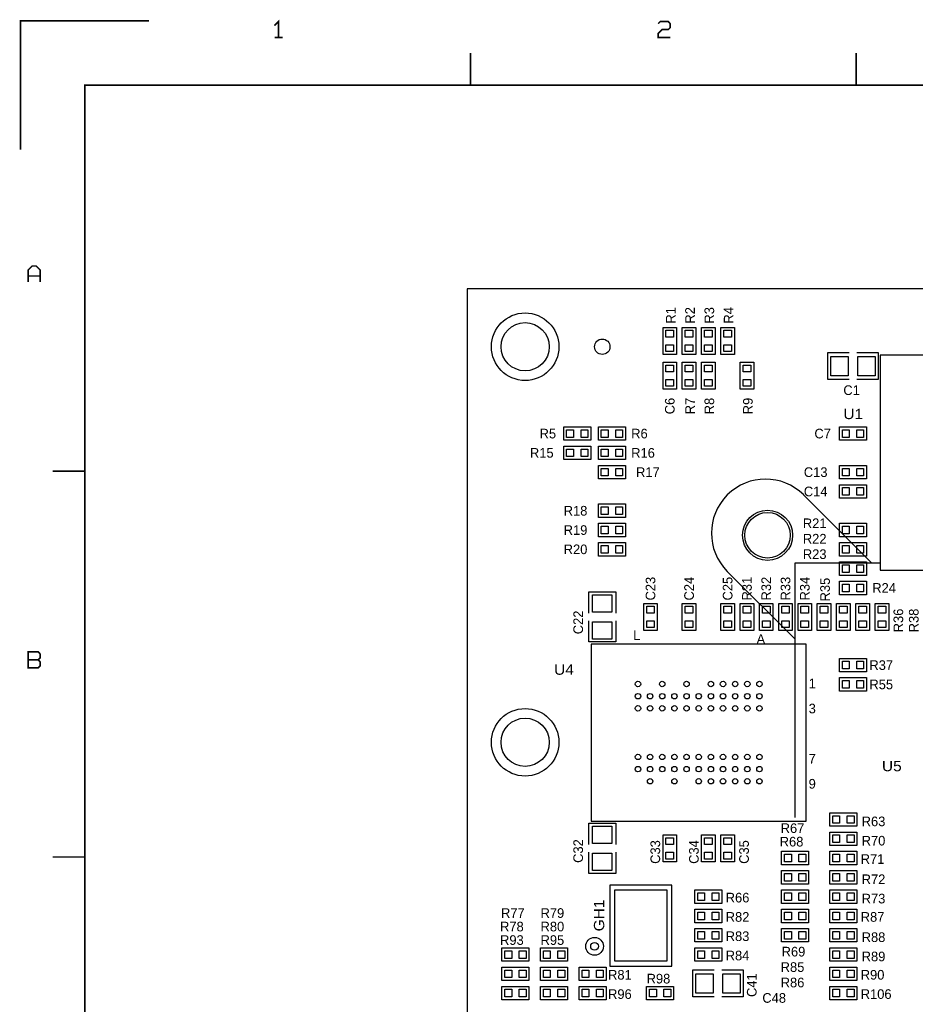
# Model space of a CAD drawing. Extents: x -13981 to 19531, y -9981 to 12034.
# Tile 3 of 16: x -13981 to -7015, y 4380 to 12034. Entities that reach past the tile are written whole.
import ezdxf

# ---------------------------------------------------------------- set-up
doc = ezdxf.new("R2010")
doc.units = 0
doc.header["$MEASUREMENT"] = 0
doc.layers.get('0').update_dxf_attribs({"color": 1, "linetype": 'CONTINUOUS'})
doc.layers.add('1', color=3, linetype='CONTINUOUS')

# ---------------------------------------------------------------- blocks, each defined once
blk = doc.blocks.new('FIGURE_CIRCLE')
blk.add_circle((0, 0), 0.5)
blk = doc.blocks.new('FIGURE_SQUARE')
blk.add_lwpolyline([(-0.5, -0.5), (-0.5, 0.5), (0.5, 0.5), (0.5, -0.5)], close=True)

msp = doc.modelspace()

# ---------------------------------------------------------------- linework, layer by layer
at = {"layer": '1', "const_width": 12}
for points in [[(-12975, 12025), (-13975, 12025), (-13975, 11025)], [(-11968, 11896), (-11968, 12020), (-11999, 11989)], [(-9015, 12004), (-8999, 12020), (-8937, 12020), (-8922, 12004), (-8922, 11973), (-8937, 11958), (-8984, 11958), (-9015, 11927), (-9015, 11896), (-8922, 11896)], [(-11937, 11896), (-11999, 11896)], [(-10475, 11775), (-10475, 11525)], [(-7475, 11525), (-7475, 11775)], [(-13475, -9475), (-13475, 11525), (19025, 11525)], [(-13915, 9996), (-13915, 10089), (-13884, 10120), (-13853, 10120), (-13822, 10089), (-13822, 9996)], [(-13822, 10042), (-13915, 10042)], [(-13725, 8525), (-13475, 8525)], [(-13837, 7058), (-13915, 7058)], [(-13475, 5525), (-13725, 5525)]]:
    msp.add_lwpolyline(points, dxfattribs=at)
at = {"layer": '1'}
for points in [[(-10500, -2658.0002), (2100, -2658.0002), (2100, 9941.9998), (-10500, 9941.9998)], [(-8977.5, 9431.9998), (-8977.5, 9641.9998), (-8872.5, 9641.9998), (-8872.5, 9431.9998)], [(-8827.5, 9431.9998), (-8827.5, 9641.9998), (-8722.5, 9641.9998), (-8722.5, 9431.9998)], [(-8677.5, 9431.9998), (-8677.5, 9641.9998), (-8572.5, 9641.9998), (-8572.5, 9431.9998)], [(-8527.5, 9431.9998), (-8527.5, 9641.9998), (-8422.5, 9641.9998), (-8422.5, 9431.9998)], [(-5912.01, 9427.6198), (-7287.99, 9427.6198), (-7287.99, 7756.3798), (-5912.01, 7756.3798)], [(-8872.5, 9371.9998), (-8872.5, 9161.9998), (-8977.5, 9161.9998), (-8977.5, 9371.9998)], [(-8827.5, 9161.9998), (-8827.5, 9371.9998), (-8722.5, 9371.9998), (-8722.5, 9161.9998)], [(-8677.5, 9161.9998), (-8677.5, 9371.9998), (-8572.5, 9371.9998), (-8572.5, 9161.9998)], [(-8377.5, 9161.9998), (-8377.5, 9371.9998), (-8272.5, 9371.9998), (-8272.5, 9161.9998)], [(-9540, 8764.4998), (-9750, 8764.4998), (-9750, 8869.4998), (-9540, 8869.4998)], [(-9270, 8764.4998), (-9480, 8764.4998), (-9480, 8869.4998), (-9270, 8869.4998)], [(-7395, 8764.4998), (-7605, 8764.4998), (-7605, 8869.4998), (-7395, 8869.4998)], [(-9540, 8614.4998), (-9750, 8614.4998), (-9750, 8719.4998), (-9540, 8719.4998)], [(-9480, 8719.4998), (-9270, 8719.4998), (-9270, 8614.4998), (-9480, 8614.4998)], [(-9270, 8464.4998), (-9480, 8464.4998), (-9480, 8569.4998), (-9270, 8569.4998)], [(-7395, 8464.4998), (-7605, 8464.4998), (-7605, 8569.4998), (-7395, 8569.4998)], [(-7395, 8314.4998), (-7605, 8314.4998), (-7605, 8419.4998), (-7395, 8419.4998)], [(-9270, 8164.4998), (-9480, 8164.4998), (-9480, 8269.4998), (-9270, 8269.4998)], [(-9270, 8014.4998), (-9480, 8014.4998), (-9480, 8119.4998), (-9270, 8119.4998)], [(-7605, 8119.4998), (-7395, 8119.4998), (-7395, 8014.4998), (-7605, 8014.4998)], [(-9270, 7864.4998), (-9480, 7864.4998), (-9480, 7969.4998), (-9270, 7969.4998)], [(-7605, 7969.4998), (-7395, 7969.4998), (-7395, 7864.4998), (-7605, 7864.4998)], [(-7605, 7819.4998), (-7395, 7819.4998), (-7395, 7714.4998), (-7605, 7714.4998)], [(-7605, 7669.4998), (-7395, 7669.4998), (-7395, 7564.4998), (-7605, 7564.4998)], [(-9127.5, 7286.9998), (-9127.5, 7496.9998), (-9022.5, 7496.9998), (-9022.5, 7286.9998)], [(-8827.5, 7286.9998), (-8827.5, 7496.9998), (-8722.5, 7496.9998), (-8722.5, 7286.9998)], [(-8527.5, 7286.9998), (-8527.5, 7496.9998), (-8422.5, 7496.9998), (-8422.5, 7286.9998)], [(-8272.5, 7496.9998), (-8272.5, 7286.9998), (-8377.5, 7286.9998), (-8377.5, 7496.9998)], [(-8122.5, 7496.9998), (-8122.5, 7286.9998), (-8227.5, 7286.9998), (-8227.5, 7496.9998)], [(-8077.5, 7286.9998), (-8077.5, 7496.9998), (-7972.5, 7496.9998), (-7972.5, 7286.9998)], [(-7927.5, 7286.9998), (-7927.5, 7496.9998), (-7822.5, 7496.9998), (-7822.5, 7286.9998)], [(-7777.5, 7286.9998), (-7777.5, 7496.9998), (-7672.5, 7496.9998), (-7672.5, 7286.9998)], [(-7627.5, 7286.9998), (-7627.5, 7496.9998), (-7522.5, 7496.9998), (-7522.5, 7286.9998)], [(-7477.5, 7286.9998), (-7477.5, 7496.9998), (-7372.5, 7496.9998), (-7372.5, 7286.9998)], [(-7327.5, 7286.9998), (-7327.5, 7496.9998), (-7222.5, 7496.9998), (-7222.5, 7286.9998)], [(-9535.62, 7179.9898), (-9535.62, 5804.0098), (-7864.38, 5804.0098), (-7864.38, 7179.9898)], [(-7605, 7069.4998), (-7395, 7069.4998), (-7395, 6964.4998), (-7605, 6964.4998)], [(-7605, 6919.4998), (-7395, 6919.4998), (-7395, 6814.4998), (-7605, 6814.4998)], [(-7470, 5764.4998), (-7680, 5764.4998), (-7680, 5869.4998), (-7470, 5869.4998)], [(-8872.5, 5696.9998), (-8872.5, 5486.9998), (-8977.5, 5486.9998), (-8977.5, 5696.9998)], [(-8572.5, 5696.9998), (-8572.5, 5486.9998), (-8677.5, 5486.9998), (-8677.5, 5696.9998)], [(-8422.5, 5696.9998), (-8422.5, 5486.9998), (-8527.5, 5486.9998), (-8527.5, 5696.9998)], [(-7680, 5719.4998), (-7470, 5719.4998), (-7470, 5614.4998), (-7680, 5614.4998)], [(-7845, 5464.4998), (-8055, 5464.4998), (-8055, 5569.4998), (-7845, 5569.4998)], [(-7680, 5569.4998), (-7470, 5569.4998), (-7470, 5464.4998), (-7680, 5464.4998)], [(-7845, 5314.4998), (-8055, 5314.4998), (-8055, 5419.4998), (-7845, 5419.4998)], [(-7470, 5314.4998), (-7680, 5314.4998), (-7680, 5419.4998), (-7470, 5419.4998)], [(-9390, 4676.9998), (-8910, 4676.9998), (-8910, 5306.9998), (-9390, 5306.9998)], [(-8730, 5269.4998), (-8520, 5269.4998), (-8520, 5164.4998), (-8730, 5164.4998)], [(-7845, 5164.4998), (-8055, 5164.4998), (-8055, 5269.4998), (-7845, 5269.4998)], [(-7680, 5269.4998), (-7470, 5269.4998), (-7470, 5164.4998), (-7680, 5164.4998)], [(-8520, 5014.4998), (-8730, 5014.4998), (-8730, 5119.4998), (-8520, 5119.4998)], [(-8055, 5119.4998), (-7845, 5119.4998), (-7845, 5014.4998), (-8055, 5014.4998)], [(-7680, 5119.4998), (-7470, 5119.4998), (-7470, 5014.4998), (-7680, 5014.4998)], [(-8520, 4864.4998), (-8730, 4864.4998), (-8730, 4969.4998), (-8520, 4969.4998)], [(-8055, 4969.4998), (-7845, 4969.4998), (-7845, 4864.4998), (-8055, 4864.4998)], [(-7470, 4864.4998), (-7680, 4864.4998), (-7680, 4969.4998), (-7470, 4969.4998)], [(-10020, 4714.4998), (-10230, 4714.4998), (-10230, 4819.4998), (-10020, 4819.4998)], [(-9720, 4714.4998), (-9930, 4714.4998), (-9930, 4819.4998), (-9720, 4819.4998)], [(-8730, 4819.4998), (-8520, 4819.4998), (-8520, 4714.4998), (-8730, 4714.4998)], [(-7680, 4819.4998), (-7470, 4819.4998), (-7470, 4714.4998), (-7680, 4714.4998)], [(-10230, 4669.4998), (-10020, 4669.4998), (-10020, 4564.4998), (-10230, 4564.4998)], [(-9720, 4564.4998), (-9930, 4564.4998), (-9930, 4669.4998), (-9720, 4669.4998)], [(-9420, 4564.4998), (-9630, 4564.4998), (-9630, 4669.4998), (-9420, 4669.4998)], [(-7680, 4669.4998), (-7470, 4669.4998), (-7470, 4564.4998), (-7680, 4564.4998)], [(-10020, 4414.4998), (-10230, 4414.4998), (-10230, 4519.4998), (-10020, 4519.4998)], [(-9930, 4519.4998), (-9720, 4519.4998), (-9720, 4414.4998), (-9930, 4414.4998)], [(-9420, 4414.4998), (-9630, 4414.4998), (-9630, 4519.4998), (-9420, 4519.4998)], [(-9105, 4519.4998), (-8895, 4519.4998), (-8895, 4414.4998), (-9105, 4414.4998)], [(-7680, 4519.4998), (-7470, 4519.4998), (-7470, 4414.4998), (-7680, 4414.4998)]]:
    msp.add_lwpolyline(points, close=True, dxfattribs=at)
for points in [[(-7530, 9236.9998), (-7695, 9236.9998), (-7695, 9251.9998), (-7695, 9446.9998), (-7530, 9446.9998)], [(-7470, 9446.9998), (-7305, 9446.9998), (-7305, 9236.9998)], [(-7305, 9236.9998), (-7470, 9236.9998)], [(-7883.898, 8339.8678), (-7355.691, 7811.6608)], [(-7950, 5831.9998), (-7950, 7811.9998), (-7290, 7811.9998)], [(-8477.868, 7745.8978), (-7949.661, 7217.6908)], [(-9555, 7421.9998), (-9555, 7586.9998), (-9540, 7586.9998), (-9345, 7586.9998), (-9345, 7421.9998)], [(-9555, 7196.9998), (-9555, 7361.9998)], [(-9345, 7361.9998), (-9345, 7196.9998), (-9555, 7196.9998)], [(-9555, 5621.9998), (-9555, 5786.9998), (-9345, 5786.9998)], [(-9345, 5786.9998), (-9345, 5621.9998)], [(-9345, 5561.9998), (-9345, 5396.9998), (-9360, 5396.9998), (-9555, 5396.9998), (-9555, 5561.9998)], [(-8580, 4436.9998), (-8745, 4436.9998), (-8745, 4451.9998), (-8745, 4646.9998), (-8580, 4646.9998)], [(-8520, 4646.9998), (-8355, 4646.9998), (-8355, 4436.9998)], [(-8355, 4436.9998), (-8520, 4436.9998)]]:
    msp.add_lwpolyline(points, dxfattribs=at)
for points in [[(-7883.7719, 8339.9968, 0.999999), (-8477.997, 7745.7717)], [(-8478.9298, 7746.7048, 0.000785), (-8477.9969, 7745.7719)]]:
    msp.add_lwpolyline(points, format="xyb", dxfattribs=at)
at = {"layer": '1', "const_width": 12}
msp.add_lwpolyline([(-13915, 6996), (-13837, 6996), (-13822, 7011), (-13822, 7042), (-13837, 7058), (-13822, 7073), (-13822, 7104), (-13837, 7120), (-13915, 7120), (-13915, 7058)], close=True, dxfattribs=at)

# ---------------------------------------------------------------- block references
at = {"layer": '1'}
for name, p, xscale, yscale in [('FIGURE_CIRCLE', (-10050, 9491.9998), 525, 525), ('FIGURE_CIRCLE', (-10050, 9491.9998), 375, 375), ('FIGURE_SQUARE', (-8925, 9593.0998), 59.07, 53.16), ('FIGURE_SQUARE', (-8775, 9593.0998), 59.07, 53.16), ('FIGURE_SQUARE', (-8625, 9593.0998), 59.07, 53.16), ('FIGURE_SQUARE', (-8475, 9593.0998), 59.07, 53.16), ('FIGURE_CIRCLE', (-9450, 9491.9998), 120, 120), ('FIGURE_SQUARE', (-8925, 9480.8998), 59.07, 53.16), ('FIGURE_SQUARE', (-8775, 9480.8998), 59.07, 53.16), ('FIGURE_SQUARE', (-8625, 9480.8998), 59.07, 53.16), ('FIGURE_SQUARE', (-8475, 9480.8998), 59.07, 53.16), ('FIGURE_SQUARE', (-7605, 9341.9998), 135, 150), ('FIGURE_SQUARE', (-7395, 9341.9998), 135, 150), ('FIGURE_SQUARE', (-8925, 9323.0998), 59.07, 53.16), ('FIGURE_SQUARE', (-8775, 9323.0998), 59.07, 53.16), ('FIGURE_SQUARE', (-8625, 9323.0998), 59.07, 53.16), ('FIGURE_SQUARE', (-8325, 9323.0998), 59.07, 53.16), ('FIGURE_SQUARE', (-8925, 9210.8998), 59.07, 53.16), ('FIGURE_SQUARE', (-8775, 9210.8998), 59.07, 53.16), ('FIGURE_SQUARE', (-8625, 9210.8998), 59.07, 53.16), ('FIGURE_SQUARE', (-8325, 9210.8998), 59.07, 53.16), ('FIGURE_SQUARE', (-9701.1, 8816.9998), 53.16, 59.07), ('FIGURE_SQUARE', (-9588.9, 8816.9998), 53.16, 59.07), ('FIGURE_SQUARE', (-9431.1, 8816.9998), 53.16, 59.07), ('FIGURE_SQUARE', (-9318.9, 8816.9998), 53.16, 59.07), ('FIGURE_SQUARE', (-7556.1, 8816.9998), 53.16, 59.07), ('FIGURE_SQUARE', (-7443.9, 8816.9998), 53.16, 59.07), ('FIGURE_SQUARE', (-9701.1, 8666.9998), 53.16, 59.07), ('FIGURE_SQUARE', (-9588.9, 8666.9998), 53.16, 59.07), ('FIGURE_SQUARE', (-9431.1, 8666.9998), 53.16, 59.07), ('FIGURE_SQUARE', (-9318.9, 8666.9998), 53.16, 59.07), ('FIGURE_SQUARE', (-9431.1, 8516.9998), 53.16, 59.07), ('FIGURE_SQUARE', (-9318.9, 8516.9998), 53.16, 59.07), ('FIGURE_SQUARE', (-7556.1, 8516.9998), 53.16, 59.07), ('FIGURE_SQUARE', (-7443.9, 8516.9998), 53.16, 59.07), ('FIGURE_SQUARE', (-7556.1, 8366.9998), 53.16, 59.07), ('FIGURE_SQUARE', (-7443.9, 8366.9998), 53.16, 59.07), ('FIGURE_SQUARE', (-9431.1, 8216.9998), 53.16, 59.07), ('FIGURE_SQUARE', (-9318.9, 8216.9998), 53.16, 59.07), ('FIGURE_CIRCLE', (-8164.5, 8026.4998), 390, 390), ('FIGURE_CIRCLE', (-8164.5, 8026.4998), 354, 354), ('FIGURE_SQUARE', (-9431.1, 8066.9998), 53.16, 59.07), ('FIGURE_SQUARE', (-9318.9, 8066.9998), 53.16, 59.07), ('FIGURE_SQUARE', (-7556.1, 8066.9998), 53.16, 59.07), ('FIGURE_SQUARE', (-7443.9, 8066.9998), 53.16, 59.07), ('FIGURE_SQUARE', (-9431.1, 7916.9998), 53.16, 59.07), ('FIGURE_SQUARE', (-9318.9, 7916.9998), 53.16, 59.07), ('FIGURE_SQUARE', (-7556.1, 7916.9998), 53.16, 59.07), ('FIGURE_SQUARE', (-7443.9, 7916.9998), 53.16, 59.07), ('FIGURE_SQUARE', (-7556.1, 7766.9998), 53.16, 59.07), ('FIGURE_SQUARE', (-7443.9, 7766.9998), 53.16, 59.07), ('FIGURE_SQUARE', (-7556.1, 7616.9998), 53.16, 59.07), ('FIGURE_SQUARE', (-7443.9, 7616.9998), 53.16, 59.07), ('FIGURE_SQUARE', (-9450, 7496.9998), 150, 135), ('FIGURE_SQUARE', (-9075, 7448.0998), 59.07, 53.16), ('FIGURE_SQUARE', (-8775, 7448.0998), 59.07, 53.16), ('FIGURE_SQUARE', (-8475, 7448.0998), 59.07, 53.16), ('FIGURE_SQUARE', (-8325, 7448.0998), 59.07, 53.16), ('FIGURE_SQUARE', (-8175, 7448.0998), 59.07, 53.16), ('FIGURE_SQUARE', (-8025, 7448.0998), 59.07, 53.16), ('FIGURE_SQUARE', (-7875, 7448.0998), 59.07, 53.16), ('FIGURE_SQUARE', (-7725, 7448.0998), 59.07, 53.16), ('FIGURE_SQUARE', (-7575, 7448.0998), 59.07, 53.16), ('FIGURE_SQUARE', (-7425, 7448.0998), 59.07, 53.16), ('FIGURE_SQUARE', (-7275, 7448.0998), 59.07, 53.16), ('FIGURE_SQUARE', (-9450, 7286.9998), 150, 135), ('FIGURE_SQUARE', (-9075, 7335.8998), 59.07, 53.16), ('FIGURE_SQUARE', (-8775, 7335.8998), 59.07, 53.16), ('FIGURE_SQUARE', (-8475, 7335.8998), 59.07, 53.16), ('FIGURE_SQUARE', (-8325, 7335.8998), 59.07, 53.16), ('FIGURE_SQUARE', (-8175, 7335.8998), 59.07, 53.16), ('FIGURE_SQUARE', (-8025, 7335.8998), 59.07, 53.16), ('FIGURE_SQUARE', (-7875, 7335.8998), 59.07, 53.16), ('FIGURE_SQUARE', (-7725, 7335.8998), 59.07, 53.16), ('FIGURE_SQUARE', (-7575, 7335.8998), 59.07, 53.16), ('FIGURE_SQUARE', (-7425, 7335.8998), 59.07, 53.16), ('FIGURE_SQUARE', (-7275, 7335.8998), 59.07, 53.16), ('FIGURE_SQUARE', (-7556.1, 7016.9998), 53.16, 59.07), ('FIGURE_SQUARE', (-7443.9, 7016.9998), 53.16, 59.07), ('FIGURE_CIRCLE', (-9172.44, 6869.9398), 42, 42), ('FIGURE_CIRCLE', (-8983.47, 6869.9398), 42, 42), ('FIGURE_CIRCLE', (-8794.5, 6869.9398), 42, 42), ('FIGURE_CIRCLE', (-8605.5, 6869.9398), 42, 42), ('FIGURE_CIRCLE', (-8511.03, 6869.9398), 42, 42), ('FIGURE_CIRCLE', (-8416.53, 6869.9398), 42, 42), ('FIGURE_CIRCLE', (-8322.06, 6869.9398), 42, 42), ('FIGURE_CIRCLE', (-8227.56, 6869.9398), 42, 42), ('FIGURE_SQUARE', (-7556.1, 6866.9998), 53.16, 59.07), ('FIGURE_SQUARE', (-7443.9, 6866.9998), 53.16, 59.07), ('FIGURE_CIRCLE', (-9172.44, 6775.4698), 42, 42), ('FIGURE_CIRCLE', (-9077.94, 6775.4698), 42, 42), ('FIGURE_CIRCLE', (-8983.47, 6775.4698), 42, 42), ('FIGURE_CIRCLE', (-8888.97, 6775.4698), 42, 42), ('FIGURE_CIRCLE', (-8794.5, 6775.4698), 42, 42), ('FIGURE_CIRCLE', (-8700, 6775.4698), 42, 42), ('FIGURE_CIRCLE', (-8605.5, 6775.4698), 42, 42), ('FIGURE_CIRCLE', (-8511.03, 6775.4698), 42, 42), ('FIGURE_CIRCLE', (-8416.53, 6775.4698), 42, 42), ('FIGURE_CIRCLE', (-8322.06, 6775.4698), 42, 42), ('FIGURE_CIRCLE', (-8227.56, 6775.4698), 42, 42), ('FIGURE_CIRCLE', (-10050, 6416.9998), 525, 525), ('FIGURE_CIRCLE', (-9172.44, 6680.9698), 42, 42), ('FIGURE_CIRCLE', (-9077.94, 6680.9698), 42, 42), ('FIGURE_CIRCLE', (-8983.47, 6680.9698), 42, 42), ('FIGURE_CIRCLE', (-8888.97, 6680.9698), 42, 42), ('FIGURE_CIRCLE', (-8794.5, 6680.9698), 42, 42), ('FIGURE_CIRCLE', (-8700, 6680.9698), 42, 42), ('FIGURE_CIRCLE', (-8605.5, 6680.9698), 42, 42), ('FIGURE_CIRCLE', (-8511.03, 6680.9698), 42, 42), ('FIGURE_CIRCLE', (-8416.53, 6680.9698), 42, 42), ('FIGURE_CIRCLE', (-8322.06, 6680.9698), 42, 42), ('FIGURE_CIRCLE', (-8227.56, 6680.9698), 42, 42), ('FIGURE_CIRCLE', (-10050, 6416.9998), 375, 375), ('FIGURE_CIRCLE', (-9172.44, 6303.0298), 42, 42), ('FIGURE_CIRCLE', (-9077.94, 6303.0298), 42, 42), ('FIGURE_CIRCLE', (-8983.47, 6303.0298), 42, 42), ('FIGURE_CIRCLE', (-8888.97, 6303.0298), 42, 42), ('FIGURE_CIRCLE', (-8794.5, 6303.0298), 42, 42), ('FIGURE_CIRCLE', (-8700, 6303.0298), 42, 42), ('FIGURE_CIRCLE', (-8605.5, 6303.0298), 42, 42), ('FIGURE_CIRCLE', (-8511.03, 6303.0298), 42, 42), ('FIGURE_CIRCLE', (-8416.53, 6303.0298), 42, 42), ('FIGURE_CIRCLE', (-8322.06, 6303.0298), 42, 42), ('FIGURE_CIRCLE', (-8227.56, 6303.0298), 42, 42), ('FIGURE_CIRCLE', (-9172.44, 6208.5298), 42, 42), ('FIGURE_CIRCLE', (-9077.94, 6208.5298), 42, 42), ('FIGURE_CIRCLE', (-8983.47, 6208.5298), 42, 42), ('FIGURE_CIRCLE', (-8888.97, 6208.5298), 42, 42), ('FIGURE_CIRCLE', (-8794.5, 6208.5298), 42, 42), ('FIGURE_CIRCLE', (-8700, 6208.5298), 42, 42), ('FIGURE_CIRCLE', (-8605.5, 6208.5298), 42, 42), ('FIGURE_CIRCLE', (-8511.03, 6208.5298), 42, 42), ('FIGURE_CIRCLE', (-8416.53, 6208.5298), 42, 42), ('FIGURE_CIRCLE', (-8322.06, 6208.5298), 42, 42), ('FIGURE_CIRCLE', (-8227.56, 6208.5298), 42, 42), ('FIGURE_CIRCLE', (-9077.94, 6114.0598), 42, 42), ('FIGURE_CIRCLE', (-8888.97, 6114.0598), 42, 42), ('FIGURE_CIRCLE', (-8700, 6114.0598), 42, 42), ('FIGURE_CIRCLE', (-8605.5, 6114.0598), 42, 42), ('FIGURE_CIRCLE', (-8511.03, 6114.0598), 42, 42), ('FIGURE_CIRCLE', (-8416.53, 6114.0598), 42, 42), ('FIGURE_CIRCLE', (-8322.06, 6114.0598), 42, 42), ('FIGURE_CIRCLE', (-8227.56, 6114.0598), 42, 42), ('FIGURE_SQUARE', (-7631.1, 5816.9998), 53.16, 59.07), ('FIGURE_SQUARE', (-7518.9, 5816.9998), 53.16, 59.07), ('FIGURE_SQUARE', (-9450, 5696.9998), 150, 135), ('FIGURE_SQUARE', (-8925, 5648.0998), 59.07, 53.16), ('FIGURE_SQUARE', (-8625, 5648.0998), 59.07, 53.16), ('FIGURE_SQUARE', (-8475, 5648.0998), 59.07, 53.16), ('FIGURE_SQUARE', (-7631.1, 5666.9998), 53.16, 59.07), ('FIGURE_SQUARE', (-7518.9, 5666.9998), 53.16, 59.07), ('FIGURE_SQUARE', (-9450, 5486.9998), 150, 135), ('FIGURE_SQUARE', (-8925, 5535.8998), 59.07, 53.16), ('FIGURE_SQUARE', (-8625, 5535.8998), 59.07, 53.16), ('FIGURE_SQUARE', (-8475, 5535.8998), 59.07, 53.16), ('FIGURE_SQUARE', (-8006.1, 5516.9998), 53.16, 59.07), ('FIGURE_SQUARE', (-7893.9, 5516.9998), 53.16, 59.07), ('FIGURE_SQUARE', (-7631.1, 5516.9998), 53.16, 59.07), ('FIGURE_SQUARE', (-7518.9, 5516.9998), 53.16, 59.07), ('FIGURE_SQUARE', (-8006.1, 5366.9998), 53.16, 59.07), ('FIGURE_SQUARE', (-7893.9, 5366.9998), 53.16, 59.07), ('FIGURE_SQUARE', (-7631.1, 5366.9998), 53.16, 59.07), ('FIGURE_SQUARE', (-7518.9, 5366.9998), 53.16, 59.07), ('FIGURE_SQUARE', (-9150, 4991.9998), 405, 555), ('FIGURE_SQUARE', (-8681.1, 5216.9998), 53.16, 59.07), ('FIGURE_SQUARE', (-8568.9, 5216.9998), 53.16, 59.07), ('FIGURE_SQUARE', (-8006.1, 5216.9998), 53.16, 59.07), ('FIGURE_SQUARE', (-7893.9, 5216.9998), 53.16, 59.07), ('FIGURE_SQUARE', (-7631.1, 5216.9998), 53.16, 59.07), ('FIGURE_SQUARE', (-7518.9, 5216.9998), 53.16, 59.07), ('FIGURE_SQUARE', (-8681.1, 5066.9998), 53.16, 59.07), ('FIGURE_SQUARE', (-8568.9, 5066.9998), 53.16, 59.07), ('FIGURE_SQUARE', (-8006.1, 5066.9998), 53.16, 59.07), ('FIGURE_SQUARE', (-7893.9, 5066.9998), 53.16, 59.07), ('FIGURE_SQUARE', (-7631.1, 5066.9998), 53.16, 59.07), ('FIGURE_SQUARE', (-7518.9, 5066.9998), 53.16, 59.07), ('FIGURE_CIRCLE', (-9510.12, 4830.8698), 138, 138), ('FIGURE_SQUARE', (-8681.1, 4916.9998), 53.16, 59.07), ('FIGURE_SQUARE', (-8568.9, 4916.9998), 53.16, 59.07), ('FIGURE_SQUARE', (-8006.1, 4916.9998), 53.16, 59.07), ('FIGURE_SQUARE', (-7893.9, 4916.9998), 53.16, 59.07), ('FIGURE_SQUARE', (-7631.1, 4916.9998), 53.16, 59.07), ('FIGURE_SQUARE', (-7518.9, 4916.9998), 53.16, 59.07), ('FIGURE_CIRCLE', (-9510.12, 4830.8698), 60, 60), ('FIGURE_SQUARE', (-10181.1, 4766.9998), 53.16, 59.07), ('FIGURE_SQUARE', (-10068.9, 4766.9998), 53.16, 59.07), ('FIGURE_SQUARE', (-9881.1, 4766.9998), 53.16, 59.07), ('FIGURE_SQUARE', (-9768.9, 4766.9998), 53.16, 59.07), ('FIGURE_SQUARE', (-8681.1, 4766.9998), 53.16, 59.07), ('FIGURE_SQUARE', (-8568.9, 4766.9998), 53.16, 59.07), ('FIGURE_SQUARE', (-7631.1, 4766.9998), 53.16, 59.07), ('FIGURE_SQUARE', (-7518.9, 4766.9998), 53.16, 59.07), ('FIGURE_SQUARE', (-10181.1, 4616.9998), 53.16, 59.07), ('FIGURE_SQUARE', (-10068.9, 4616.9998), 53.16, 59.07), ('FIGURE_SQUARE', (-9881.1, 4616.9998), 53.16, 59.07), ('FIGURE_SQUARE', (-9768.9, 4616.9998), 53.16, 59.07), ('FIGURE_SQUARE', (-9581.1, 4616.9998), 53.16, 59.07), ('FIGURE_SQUARE', (-9468.9, 4616.9998), 53.16, 59.07), ('FIGURE_SQUARE', (-8655, 4541.9998), 135, 150), ('FIGURE_SQUARE', (-8445, 4541.9998), 135, 150), ('FIGURE_SQUARE', (-7631.1, 4616.9998), 53.16, 59.07), ('FIGURE_SQUARE', (-7518.9, 4616.9998), 53.16, 59.07), ('FIGURE_SQUARE', (-10181.1, 4466.9998), 53.16, 59.07), ('FIGURE_SQUARE', (-10068.9, 4466.9998), 53.16, 59.07), ('FIGURE_SQUARE', (-9881.1, 4466.9998), 53.16, 59.07), ('FIGURE_SQUARE', (-9768.9, 4466.9998), 53.16, 59.07), ('FIGURE_SQUARE', (-9581.1, 4466.9998), 53.16, 59.07), ('FIGURE_SQUARE', (-9468.9, 4466.9998), 53.16, 59.07), ('FIGURE_SQUARE', (-9056.1, 4466.9998), 53.16, 59.07), ('FIGURE_SQUARE', (-8943.9, 4466.9998), 53.16, 59.07), ('FIGURE_SQUARE', (-7631.1, 4466.9998), 53.16, 59.07), ('FIGURE_SQUARE', (-7518.9, 4466.9998), 53.16, 59.07)]:
    msp.add_blockref(name, p, dxfattribs=dict(at, xscale=xscale, yscale=yscale))

# ---------------------------------------------------------------- texts
for s, p in [('R1', (-8880, 9671.9998)), ('R2', (-8730, 9671.9998)), ('R3', (-8580, 9671.9998)), ('R4', (-8430, 9671.9998)), ('C6', (-8887.5, 8966.9998)), ('R7', (-8730, 8966.9998)), ('R8', (-8580, 8966.9998)), ('R9', (-8280, 8966.9998)), ('C23', (-9037.5, 7519.4998)), ('C24', (-8737.5, 7519.4998)), ('C25', (-8437.5, 7519.4998)), ('R31', (-8287.5, 7519.4998)), ('R32', (-8137.5, 7519.4998)), ('R33', (-7987.5, 7519.4998)), ('R34', (-7837.5, 7519.4998)), ('R35', (-7680, 7511.9998)), ('C22', (-9600, 7256.9998)), ('R36', (-7110, 7271.9998)), ('R38', (-6990, 7271.9998)), ('C32', (-9600, 5479.4998)), ('C33', (-9000, 5471.9998)), ('C34', (-8700, 5471.9998)), ('C35', (-8310, 5471.9998)), ('C41', (-8250, 4436.9998))]:
    msp.add_text(s, height=75, rotation=90, dxfattribs=at).set_placement(p)
for s, p in [('C1', (-7575, 9116.9998)), ('R5', (-9937.5, 8779.4998)), ('R6', (-9225, 8779.4998)), ('C7', (-7800, 8779.4998)), ('R15', (-10012.5, 8629.4998)), ('R16', (-9225, 8629.4998)), ('R17', (-9187.5, 8479.4998)), ('C13', (-7882.5, 8479.4998)), ('C14', (-7882.5, 8329.4998)), ('R18', (-9750, 8179.4998)), ('R21', (-7890, 8081.9998)), ('R19', (-9750, 8029.4998)), ('R22', (-7890, 7961.9998)), ('R20', (-9750, 7879.4998)), ('R23', (-7890, 7841.9998)), ('R24', (-7350, 7579.4998)), ('L', (-9210, 7211.9998)), ('A', (-8250, 7181.9998)), ('R37', (-7372.5, 6979.4998)), ('1', (-7845, 6836.9998)), ('R55', (-7372.5, 6829.4998)), ('3', (-7845, 6641.9998)), ('7', (-7845, 6251.9998)), ('9', (-7845, 6056.9998)), ('R63', (-7432.5, 5764.4998)), ('R67', (-8062.5, 5711.9998)), ('R68', (-8070, 5606.9998)), ('R70', (-7432.5, 5614.4998)), ('R71', (-7440, 5471.9998)), ('R72', (-7432.5, 5314.4998)), ('R66', (-8490, 5171.9998)), ('R73', (-7432.5, 5164.4998)), ('R77', (-10237.5, 5051.9998)), ('R79', (-9930, 5051.9998)), ('R82', (-8490, 5021.9998)), ('R87', (-7440, 5021.9998)), ('R78', (-10245, 4946.9998)), ('R80', (-9930, 4946.9998)), ('R93', (-10245, 4841.9998)), ('R95', (-9930, 4841.9998)), ('R83', (-8490, 4871.9998)), ('R88', (-7432.5, 4864.4998)), ('R69', (-8055, 4751.9998)), ('R84', (-8490, 4721.9998)), ('R89', (-7432.5, 4714.4998)), ('R85', (-8062.5, 4631.9998)), ('R81', (-9405, 4571.9998)), ('R98', (-9105, 4541.9998)), ('R90', (-7440, 4571.9998)), ('R86', (-8062.5, 4511.9998)), ('R96', (-9405, 4421.9998)), ('C48', (-8205, 4391.9998)), ('R106', (-7440, 4421.9998))]:
    msp.add_text(s, height=75, dxfattribs=at).set_placement(p)
at = {"layer": '1', "width": 1.125}
for s, p in [('U1', (-7575, 8929.4998)), ('U4', (-9825, 6941.9998)), ('U5', (-7275, 6191.9998))]:
    msp.add_text(s, height=80, dxfattribs=at).set_placement(p)
msp.add_text('GH1', height=80, rotation=90, dxfattribs=at).set_placement((-9435, 4946.9998))

doc.saveas('drawing.dxf')
